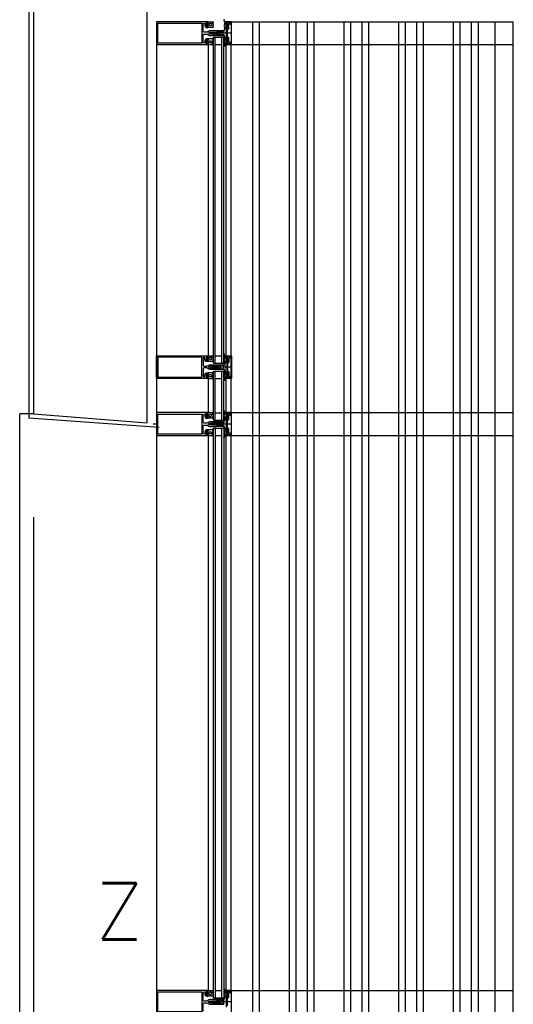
# Model space of a CAD drawing. Header units: millimetres. Extents: x -3528 to 120637, y -25886 to 25397.
# Tile 20 of 23: x 114095 to 115178, y -7161 to -5000. Entities that reach past the tile are written whole.
import ezdxf

# ---------------------------------------------------------------- set-up
doc = ezdxf.new("R2010")
doc.units = ezdxf.units.MM
doc.header["$LTSCALE"] = 100
doc.header["$MEASUREMENT"] = 0
doc.linetypes.add('AUSGEZOGEN', pattern=[0])
doc.linetypes.add('CENTER', pattern=[50.8, 31.75, -6.35, 6.35, -6.35])
doc.layers.get('0').update_dxf_attribs({"linetype": 'CONTINUOUS'})
for name, color, linetype in [('AL21----_BUITENWAND', 3, 'CONTINUOUS'), ('AL31----_BUITENKOZIJN', 1, 'CONTINUOUS'), ('AL42----_PLEISTERWERK', 8, 'CONTINUOUS'), ('AL67----_ZONWERING', 2, 'CONTINUOUS'), ('BL$7----_STRAMIEN', 8, 'CONTINUOUS')]:
    doc.layers.add(name, color=color, linetype=linetype)
doc.styles.add('ROMANS', font='ROMANS.shx', dxfattribs={"width": 0.8})
doc.styles.get("Standard").update_dxf_attribs({"font": 'arial.ttf'})

# ---------------------------------------------------------------- blocks, each defined once
blk = doc.blocks.new('A$C341C5819')
at = {"color": 0, "linetype": 'ByBlock', "lineweight": -2, "style": 'ROMANS'}
blk.add_text('Z', height=247.5, dxfattribs=at).set_placement((-35.4, 0))
blk = doc.blocks.new('204507')
at = {"color": 0, "linetype": 'ByBlock', "lineweight": -2}
blk.add_lwpolyline([(0, 0.15), (0, 9.6), (-0.2, 9.8), (-1.49, 9.8), (-1.96, 9.69), (-4.07, 8.75), (-4.5, 8.8), (-4.59, 8.96), (-3.96, 9.52), (-3.46, 9.68), (-2.7, 9.87), (-2.18, 9.97), (-1.17, 10.08), (-0.67, 10.09), (-0.07, 10.67), (-0.08, 10.81), (-0.63, 10.99), (-1.28, 10.98), (-1.8, 10.95), (-2.32, 10.89), (-4.11, 10.49), (-4.8, 10.24), (-6.58, 10.06), (-7.04, 10.85), (-7.35, 11), (-7.56, 10.85), (-8.04, 10.02), (-8.46, 9.81), (-8.75, 10.02), (-9.24, 10.85), (-9.56, 11), (-9.77, 10.83), (-10.24, 10.02), (-10.68, 9.81), (-10.97, 10.02), (-11.45, 10.85), (-11.76, 11), (-11.97, 10.85), (-12.4, 10.11), (-12.4, 0.15), (-10.4, 0.15), (-9.84, 0.3), (-9.58, 0.2), (-9.5, 0), (-9.5, -1.6), (-10.3, -1.6), (-10.3, -1.9), (-8.87, -3.33), (-8.27, -3.6), (-4.12, -3.6), (-3.51, -3.31), (-2.1, -1.9), (-2.1, -1.600001), (-2.9, -1.600001), (-2.9, 0), (-2.77, 0.25), (-2.56, 0.3), (-2, 0.15), (0, 0.15), (0, 9.6), (-0.2, 9.8), (-1.49, 9.8), (-1.96, 9.69), (-4.07, 8.75), (-4.5, 8.8), (-4.59, 8.96), (-3.96, 9.52), (-3.46, 9.68), (-2.7, 9.87), (-2.18, 9.97), (-1.17, 10.08), (-0.67, 10.09), (-0.07, 10.67), (-0.08, 10.81), (-0.63, 10.99), (-1.28, 10.98), (-1.8, 10.95), (-2.32, 10.89), (-4.11, 10.49), (-4.8, 10.24), (-6.58, 10.06), (-7.04, 10.85), (-7.35, 11), (-7.56, 10.85), (-8.04, 10.02), (-8.46, 9.81), (-8.75, 10.02), (-9.24, 10.85), (-9.56, 11), (-9.77, 10.83), (-10.24, 10.02), (-10.68, 9.81), (-10.97, 10.02), (-11.45, 10.85), (-11.76, 11), (-11.97, 10.85), (-12.4, 10.11), (-12.4, 0.15), (-10.4, 0.15), (-9.84, 0.3), (-9.58, 0.2), (-9.5, 0), (-9.5, -1.6), (-10.3, -1.6), (-10.3, -1.9), (-8.87, -3.33), (-8.27, -3.6), (-4.12, -3.6), (-3.51, -3.31), (-2.1, -1.9), (-2.1, -1.600001), (-2.9, -1.600001), (-2.9, 0), (-2.77, 0.25), (-2.56, 0.3), (-2, 0.15), (0, 0.15)], dxfattribs=at)
for points in [[(-8.45, 3.599999), (-8.45, 6.3), (-7.45, 7.3), (-4.95, 7.3), (-3.95, 6.3), (-3.95, 3.599999), (-4.54, 2.19), (-5.95, 1.6), (-6.45, 1.6), (-7.86, 2.19)], [(-4.2, -0.500001), (-4.2, -2.180001), (-4.67, -2.6), (-7.73, -2.6), (-4.67, -2.6), (-7.73, -2.6), (-8.2, -2.180001), (-8.2, -0.500001), (-8.2, -2.180001), (-8.2, -0.500001), (-7.73, 0), (-4.7, 0)]]:
    blk.add_lwpolyline(points, close=True, dxfattribs=at)
at = {"color": 0, "linetype": 'ByBlock', "lineweight": -2, "flags": 3}
blk.add_attdef('GRUPPE', (0, 0), '', height=1, dxfattribs=at)
blk = doc.blocks.new('204602')
at = {"color": 0, "linetype": 'ByBlock', "lineweight": -2}
for points in [[(3, 1.8), (3, 16.05), (2.69, 16.88), (1.67, 17.3), (0.87, 16.94), (0.5, 15.91), (0.91, 15.12), (1.36, 14.83), (1.5, 14.53), (1.5, 10.72), (1.21, 10.09), (-1.3, 7.59), (-2.7, 7.59), (-5.21, 10.09), (-5.5, 10.72), (-5.5, 14.53), (-5.36, 14.83), (-4.91, 15.12), (-4.5, 15.91), (-4.86, 16.94), (-5.68, 17.3), (-6.69, 16.88), (-7, 16.05), (-7, 1.8), (-5.06, 1.8), (-4.06, 1.3), (-3.71, 0.3), (-3.76, -0.83), (-3.83, -2.89), (-3.84, -4.46), (-4.02, -4.7), (-3.84, -4.94), (-3.82, -6.44), (-3.74, -8.19), (-3.68, -8.91), (-3.42, -9.54), (-2.63, -10.41), (-2, -10.7), (-1.37, -10.41), (-0.58, -9.54), (-0.32, -8.91), (-0.26, -8.19), (-0.18, -6.44), (-0.16, -4.94), (0.02, -4.7), (-0.16, -4.46), (-0.17, -2.89), (-0.24, -0.83), (-0.29, 0.3), (0.16, 1.41), (1.06, 1.8)], [(-5, 3.6), (-5.5, 4.1), (-5.5, 7.06), (-5.29, 7.47), (-4.96, 7.56), (-4.65, 7.42), (-3.72, 6.49), (-2, 5.79), (-0.28, 6.49), (0.65, 7.42), (1.08, 7.56), (1.5, 7.06), (1.5, 4.1), (1, 3.6), (-0.47, 3.6), (-1.85, 2.81), (-3.53, 3.6)]]:
    blk.add_lwpolyline(points, close=True, dxfattribs=at)
blk.add_lwpolyline([(-3.17, 0.5), (-2, 1.8), (-0.96, 1.09), (-0.76, -0.68), (-0.74, -1.28), (-0.69, -3.06), (-0.69, -4.54), (-0.72, -5.73), (-0.74, -6.33), (-0.75, -6.62), (-0.77, -7.22), (-1.17, -9.12), (-2, -9.5), (-2.83, -9.12), (-3.23, -7.22), (-3.25, -6.62), (-3.26, -6.33), (-3.28, -5.73), (-3.31, -4.54), (-3.31, -3.06), (-3.29, -2.17), (-3.27, -1.57), (-3.26, -1.28), (-3.24, -0.68), (-3.17, 0.5)], dxfattribs=at)
at = {"color": 0, "linetype": 'ByBlock', "lineweight": -2, "flags": 3}
blk.add_attdef('GRUPPE', (0, 0), '', height=1, dxfattribs=at)
blk = doc.blocks.new('204772')
at = {"color": 0, "linetype": 'ByBlock', "lineweight": -2}
for points in [[(0.3, 0.3), (0.29, -1.63), (-0.04, -1.87), (-0.6, -1.72), (-4.88, -1.72), (-5.34, -2.22), (-5.36, -3.57), (-6.35, -4.71), (-6.85, -4.87), (-8.62, -5.22), (-9.12, -5.26), (-9.52, -5.45), (-9.69, -5.87), (-9.61, -6.12), (-9.49, -6.17), (-9.1, -6.16), (-8.37, -6.16), (-7.64, -6.08), (-6.93, -5.94), (-6.23, -5.73), (-5.55, -5.45), (-4.9, -5.12), (-4.28, -4.72), (-3.7, -4.27), (-2.68, -3.63), (-1.5, -4.52), (-1.12, -5.92), (-1.01, -6.07), (-0.84, -6.12), (-0.62, -6.03), (-0.58, -5.98), (-0.03, -5.03), (0, -4.99), (0.16, -4.92), (0.32, -4.98), (0.36, -5.03), (0.93, -6), (0.97, -6.05), (1.15, -6.12), (1.38, -6.03), (1.42, -5.98), (1.97, -5.03), (2, -4.99), (2.16, -4.92), (2.32, -4.98), (2.36, -5.03), (2.93, -6), (2.97, -6.05), (3.15, -6.12), (3.38, -6.03), (3.42, -5.98), (3.97, -5.03), (4, -4.99), (4.16, -4.92), (4.32, -4.98), (4.36, -5.03), (4.93, -6), (4.97, -6.05), (5.16, -6.12), (5.34, -6.07), (5.45, -5.92), (5.83, -4.52), (7.01, -3.63), (8.03, -4.27), (8.61, -4.72), (9.22, -5.12), (9.75, -5.38), (10.73, -5.73), (11.75, -5.98), (12.27, -6.06), (12.79, -6.11), (13.43, -6.16), (13.82, -6.17), (13.94, -6.12), (14.02, -5.87), (13.85, -5.45), (12.14, -5.04), (10.33, -4.52), (10.19, -4.41), (10.15, -4.37), (10.1, -4.33), (9.67, -3.39), (9.66, -1.99), (9.36, -1.7), (7.2, -1.72), (6.64, -1.87), (6.4, -1.8), (6.3, -1.57), (6.3, 0.3), (7.1, 0.3), (7.1, 0.6), (5.69, 1.51), (5, 1.8), (1.53, 1.8), (0.93, 1.53), (-0.5, 0.6), (-0.5, 0.3)], [(2.07, -1.8), (4.5, -1.8), (5, -1.3), (4.99, 0.38), (4.53, 0.8), (2.07, 0.8), (1.61, 0.38), (1.6, -1.3)]]:
    blk.add_lwpolyline(points, close=True, dxfattribs=at)
at = {"color": 0, "linetype": 'ByBlock', "lineweight": -2, "flags": 3}
blk.add_attdef('GRUPPE', (0, 0), '', height=1, dxfattribs=at)

msp = doc.modelspace()

# ---------------------------------------------------------------- linework, layer by layer
at = {"layer": 'AL21----_BUITENWAND'}
msp.add_lwpolyline([(114125, -4830.1), (114125, -5865.2), (114375, -5885.2), (114375, -4830.1)], close=True, dxfattribs=at)
at = {"layer": 'AL31----_BUITENKOZIJN', "linetype": 'AUSGEZOGEN'}
for p, q in [((114548, -5004.9), (114548, -5006)), ((114559, -5004.9), (114548, -5004.9)), ((114548, -5004.9), (114548, -5006)), ((114559, -5004.9), (114548, -5004.9)), ((114548, -5006), (114551.6, -5007.2)), ((114548, -5006), (114551.6, -5007.2)), ((114551.6, -5007.2), (114553, -5006.4)), ((114551.6, -5007.2), (114553, -5006.4)), ((114553, -5006.4), (114554.5, -5006.4)), ((114553, -5006.4), (114554.5, -5006.4)), ((114554.5, -5006.4), (114554.5, -5006.2)), ((114554.5, -5006.2), (114556, -5006.2)), ((114554.5, -5006.4), (114554.5, -5006.2)), ((114554.5, -5006.2), (114556, -5006.2)), ((114556, -5006.2), (114556.5, -5006.7)), ((114556, -5006.2), (114556.5, -5006.7)), ((114556.5, -5006.7), (114556.5, -5010.2)), ((114556.5, -5006.7), (114556.5, -5010.2)), ((114556.5, -5010.2), (114557.3, -5010.2)), ((114556.5, -5010.2), (114557.3, -5010.2)), ((114557.3, -5010.2), (114557.8, -5009.7)), ((114557.3, -5010.2), (114557.8, -5009.7)), ((114557.8, -5006.7), (114558.3, -5006.2)), ((114557.8, -5006.7), (114558.3, -5006.2)), ((114557.8, -5009.7), (114557.8, -5006.7)), ((114557.8, -5009.7), (114557.8, -5006.7)), ((114558.2, -5006.2), (114558.7, -5006.7)), ((114558.3, -5006.2), (114558.2, -5006.2)), ((114558.2, -5006.2), (114558.7, -5006.7)), ((114558.3, -5006.2), (114558.2, -5006.2)), ((114558.7, -5006.7), (114558.7, -5053.1)), ((114558.7, -5006.7), (114558.7, -5053.1)), ((114560, -5005.9), (114559, -5004.9)), ((114560, -5005.9), (114559, -5004.9)), ((114560, -5053.9), (114560, -5005.9)), ((114560, -5053.9), (114560, -5005.9)), ((114551.6, -5052.7), (114548, -5053.9)), ((114551.6, -5052.7), (114548, -5053.9)), ((114548, -5053.9), (114548, -5054.9)), ((114548, -5053.9), (114548, -5054.9)), ((114548, -5054.9), (114559, -5054.9)), ((114548, -5054.9), (114559, -5054.9)), ((114553, -5053.4), (114551.6, -5052.7)), ((114553, -5053.4), (114551.6, -5052.7)), ((114554.5, -5053.4), (114553, -5053.4)), ((114554.5, -5053.4), (114553, -5053.4)), ((114554.5, -5053.6), (114554.5, -5053.4)), ((114554.5, -5053.6), (114554.5, -5053.4)), ((114556, -5053.6), (114554.5, -5053.6)), ((114556, -5053.6), (114554.5, -5053.6)), ((114556.5, -5053.1), (114556, -5053.6)), ((114556.5, -5053.1), (114556, -5053.6)), ((114557.3, -5049.6), (114556.5, -5049.6)), ((114556.5, -5049.6), (114556.5, -5053.1)), ((114557.3, -5049.6), (114556.5, -5049.6)), ((114556.5, -5049.6), (114556.5, -5053.1)), ((114557.8, -5050.1), (114557.3, -5049.6)), ((114557.8, -5050.1), (114557.3, -5049.6)), ((114557.8, -5053.1), (114557.8, -5050.1)), ((114557.8, -5053.1), (114557.8, -5050.1)), ((114558.3, -5053.6), (114557.8, -5053.1)), ((114558.3, -5053.6), (114557.8, -5053.1)), ((114558.7, -5053.1), (114558.2, -5053.6)), ((114558.7, -5053.1), (114558.2, -5053.6)), ((114558.2, -5053.6), (114558.3, -5053.6)), ((114558.2, -5053.6), (114558.3, -5053.6)), ((114559, -5054.9), (114560, -5053.9)), ((114559, -5054.9), (114560, -5053.9)), ((114548, -5738.9), (114548, -5737.9)), ((114548, -5737.9), (114559, -5737.9)), ((114548, -5738.9), (114548, -5737.9)), ((114548, -5737.9), (114559, -5737.9)), ((114551.6, -5740.1), (114548, -5738.9)), ((114551.6, -5740.1), (114548, -5738.9)), ((114553, -5739.4), (114551.6, -5740.1)), ((114553, -5739.4), (114551.6, -5740.1)), ((114554.5, -5739.4), (114553, -5739.4)), ((114554.5, -5739.4), (114553, -5739.4)), ((114554.5, -5739.2), (114554.5, -5739.4)), ((114556, -5739.2), (114554.5, -5739.2)), ((114554.5, -5739.2), (114554.5, -5739.4)), ((114556, -5739.2), (114554.5, -5739.2)), ((114556.5, -5739.7), (114556, -5739.2)), ((114556.5, -5739.7), (114556, -5739.2)), ((114556.5, -5743.2), (114556.5, -5739.7)), ((114556.5, -5743.2), (114556.5, -5739.7)), ((114557.3, -5743.2), (114556.5, -5743.2)), ((114557.3, -5743.2), (114556.5, -5743.2)), ((114557.8, -5742.7), (114557.3, -5743.2)), ((114557.8, -5742.7), (114557.3, -5743.2)), ((114558.3, -5739.2), (114557.8, -5739.7)), ((114558.3, -5739.2), (114557.8, -5739.7)), ((114557.8, -5739.7), (114557.8, -5742.7)), ((114557.8, -5739.7), (114557.8, -5742.7)), ((114558.2, -5739.2), (114558.3, -5739.2)), ((114558.7, -5739.7), (114558.2, -5739.2)), ((114558.2, -5739.2), (114558.3, -5739.2)), ((114558.7, -5739.7), (114558.2, -5739.2)), ((114558.7, -5786.1), (114558.7, -5739.7)), ((114558.7, -5786.1), (114558.7, -5739.7)), ((114559, -5737.9), (114560, -5738.9)), ((114559, -5737.9), (114560, -5738.9)), ((114560, -5738.9), (114560, -5786.9)), ((114560, -5738.9), (114560, -5786.9)), ((114548, -5786.8), (114551.6, -5785.6)), ((114548, -5786.8), (114551.6, -5785.6)), ((114548, -5787.9), (114548, -5786.8)), ((114548, -5787.9), (114548, -5786.8)), ((114559, -5787.9), (114548, -5787.9)), ((114559, -5787.9), (114548, -5787.9)), ((114551.6, -5785.6), (114553, -5786.4)), ((114551.6, -5785.6), (114553, -5786.4)), ((114553, -5786.4), (114554.5, -5786.4)), ((114553, -5786.4), (114554.5, -5786.4)), ((114554.5, -5786.4), (114554.5, -5786.6)), ((114554.5, -5786.4), (114554.5, -5786.6)), ((114554.5, -5786.6), (114556, -5786.6)), ((114554.5, -5786.6), (114556, -5786.6)), ((114556, -5786.6), (114556.5, -5786.1)), ((114556, -5786.6), (114556.5, -5786.1)), ((114556.5, -5786.1), (114556.5, -5782.6)), ((114556.5, -5782.6), (114557.3, -5782.6)), ((114556.5, -5786.1), (114556.5, -5782.6)), ((114556.5, -5782.6), (114557.3, -5782.6)), ((114557.3, -5782.6), (114557.8, -5783.1)), ((114557.3, -5782.6), (114557.8, -5783.1)), ((114557.8, -5783.1), (114557.8, -5786.1)), ((114557.8, -5783.1), (114557.8, -5786.1)), ((114557.8, -5786.1), (114558.3, -5786.6)), ((114557.8, -5786.1), (114558.3, -5786.6)), ((114558.2, -5786.6), (114558.7, -5786.1)), ((114558.2, -5786.6), (114558.7, -5786.1)), ((114558.3, -5786.6), (114558.2, -5786.6)), ((114558.3, -5786.6), (114558.2, -5786.6)), ((114560, -5786.9), (114559, -5787.9)), ((114560, -5786.9), (114559, -5787.9)), ((114395, -5864.4), (114395, -5911.6)), ((114398, -5866.2), (114494.4, -5866.2)), ((114398, -5910), (114398, -5866.2)), ((114494.4, -5866.2), (114494.4, -5910)), ((114548, -5862.8), (114548, -5863.8)), ((114559, -5862.8), (114548, -5862.8)), ((114548, -5863), (114548, -5864.1)), ((114559, -5863), (114548, -5863)), ((114548, -5863.8), (114551.6, -5865)), ((114548, -5864.1), (114551.6, -5865.3)), ((114551.6, -5865), (114553, -5864.3)), ((114551.6, -5865.3), (114553, -5864.5)), ((114553, -5864.3), (114554.5, -5864.3)), ((114553, -5864.5), (114554.5, -5864.5)), ((114554.5, -5864.3), (114554.5, -5864.1)), ((114554.5, -5864.1), (114556, -5864.1)), ((114554.5, -5864.5), (114554.5, -5864.3)), ((114554.5, -5864.3), (114556, -5864.3)), ((114556, -5864.1), (114556.5, -5864.6)), ((114556, -5864.3), (114556.5, -5864.8)), ((114556.5, -5864.6), (114556.5, -5868.1)), ((114556.5, -5864.8), (114556.5, -5868.3)), ((114556.5, -5868.1), (114557.3, -5868.1)), ((114556.5, -5868.3), (114557.3, -5868.3)), ((114557.3, -5868.1), (114557.8, -5867.6)), ((114557.3, -5868.3), (114557.8, -5867.8)), ((114557.8, -5864.6), (114558.3, -5864.1)), ((114557.8, -5864.8), (114558.3, -5864.3)), ((114557.8, -5867.6), (114557.8, -5864.6)), ((114557.8, -5867.8), (114557.8, -5864.8)), ((114558.2, -5864.1), (114558.7, -5864.6)), ((114558.3, -5864.1), (114558.2, -5864.1)), ((114558.2, -5864.3), (114558.7, -5864.8)), ((114558.3, -5864.3), (114558.2, -5864.3)), ((114558.7, -5864.8), (114558.7, -5911.2)), ((114560, -5863.8), (114559, -5862.8)), ((114560, -5864), (114559, -5863)), ((114560, -5912), (114560, -5864)), ((114497.5, -5892.1), (114498.2, -5890.6)), ((114497.5, -5908.1), (114497.5, -5892.1)), ((114498.2, -5890.6), (114499.5, -5890.1)), ((114499.5, -5890.1), (114505.3, -5890.1)), ((114505.3, -5890.1), (114506.8, -5890.5)), ((114506.8, -5890.5), (114510.1, -5892.4)), ((114510.1, -5892.4), (114511.3, -5892.9)), ((114511.3, -5892.9), (114512.6, -5893.1)), ((114512.6, -5893.1), (114526.6, -5893.1)), ((114516.4, -5890.1), (114516.1, -5890.6)), ((114517.6, -5890.1), (114516.4, -5890.1)), ((114517.9, -5890.6), (114517.6, -5890.1)), ((114518.2, -5890.1), (114517.9, -5890.6)), ((114519.4, -5890.1), (114518.2, -5890.1)), ((114519.7, -5890.6), (114519.4, -5890.1)), ((114520, -5890.1), (114519.7, -5890.6)), ((114521.2, -5890.1), (114520, -5890.1)), ((114521.5, -5890.6), (114521.2, -5890.1)), ((114521.8, -5890.1), (114521.5, -5890.6)), ((114521.5, -5890.6), (114521.5, -5890.6)), ((114523, -5890.1), (114521.8, -5890.1)), ((114523.3, -5890.6), (114523, -5890.1)), ((114523.6, -5890.1), (114523.3, -5890.6)), ((114524.8, -5890.1), (114523.6, -5890.1)), ((114525.1, -5890.6), (114524.8, -5890.1)), ((114525.4, -5890.1), (114525.1, -5890.6)), ((114526.6, -5890.1), (114525.4, -5890.1)), ((114526.9, -5890.6), (114526.6, -5890.1)), ((114526.6, -5893.1), (114527.9, -5892)), ((114527.9, -5892), (114526.9, -5890.6)), ((114395, -5911.6), (114395.4, -5912.6)), ((114395.4, -5912.6), (114396.5, -5913.1)), ((114396.5, -5913.1), (114508.4, -5913.1)), ((114494.4, -5910), (114398, -5910)), ((114498.1, -5909.4), (114497.5, -5908.1)), ((114499.5, -5910), (114498.1, -5909.4)), ((114500.8, -5909.4), (114499.5, -5910)), ((114499.5, -5910), (114499.5, -5910)), ((114501.4, -5908), (114500.8, -5909.4)), ((114501.5, -5903.9), (114501.4, -5904.3)), ((114501.4, -5904.3), (114501.4, -5908)), ((114503.1, -5901.1), (114501.5, -5903.9)), ((114504, -5900.7), (114503.1, -5901.1)), ((114507.9, -5900.7), (114504, -5900.7)), ((114504.2, -5906.9), (114504.4, -5906.6)), ((114504.4, -5907.1), (114504.2, -5906.9)), ((114504.4, -5906.6), (114504.4, -5902.2)), ((114504.4, -5902.2), (114507.1, -5902.2)), ((114504.4, -5911.6), (114504.4, -5907.1)), ((114507.1, -5911.6), (114504.4, -5911.6)), ((114507.1, -5902.2), (114507.1, -5903.4)), ((114507.1, -5903.4), (114507.6, -5903.4)), ((114507.6, -5910.4), (114507.1, -5910.4)), ((114507.1, -5910.4), (114507.1, -5911.6)), ((114507.6, -5903.4), (114508.4, -5902.6)), ((114508.4, -5911.2), (114507.6, -5910.4)), ((114508.4, -5901.2), (114507.9, -5900.7)), ((114508.4, -5902.6), (114508.4, -5901.2)), ((114508.4, -5913.1), (114508.4, -5911.2)), ((114551.6, -5910.8), (114548, -5912)), ((114548, -5912), (114548, -5913)), ((114548, -5913), (114559, -5913)), ((114553, -5911.5), (114551.6, -5910.8)), ((114554.5, -5911.5), (114553, -5911.5)), ((114554.5, -5911.7), (114554.5, -5911.5)), ((114556, -5911.7), (114554.5, -5911.7)), ((114556.5, -5911.2), (114556, -5911.7)), ((114557.3, -5907.7), (114556.5, -5907.7)), ((114556.5, -5907.7), (114556.5, -5911.2)), ((114557.8, -5908.2), (114557.3, -5907.7)), ((114557.8, -5911.2), (114557.8, -5908.2)), ((114558.3, -5911.7), (114557.8, -5911.2)), ((114558.7, -5911.2), (114558.2, -5911.7)), ((114558.2, -5911.7), (114558.3, -5911.7)), ((114559, -5913), (114560, -5912)), ((114548, -7131), (114548, -7132.1)), ((114559, -7131), (114548, -7131)), ((114548, -7132.1), (114551.6, -7133.3)), ((114551.6, -7133.3), (114553, -7132.5)), ((114553, -7132.5), (114554.5, -7132.5)), ((114554.5, -7132.5), (114554.5, -7132.3)), ((114554.5, -7132.3), (114556, -7132.3)), ((114556, -7132.3), (114556.5, -7132.8)), ((114556.5, -7132.8), (114556.5, -7136.3)), ((114556.5, -7136.3), (114557.3, -7136.3)), ((114557.3, -7136.3), (114557.8, -7135.8)), ((114557.8, -7132.8), (114558.3, -7132.3)), ((114557.8, -7135.8), (114557.8, -7132.8)), ((114558.2, -7132.3), (114558.7, -7132.8)), ((114558.3, -7132.3), (114558.2, -7132.3)), ((114558.7, -7132.8), (114558.7, -7179.2)), ((114560, -7132), (114559, -7131)), ((114560, -7180), (114560, -7132))]:
    msp.add_line(p, q, dxfattribs=at)
at = {"layer": 'AL31----_BUITENKOZIJN', "linetype": 'Continuous'}
for p, q in [((114560.6, -5029.9), (114513.8, -5029.9)), ((114560.6, -5029.9), (114513.8, -5029.9)), ((114395, -5050.1), (114395, -19945.5)), ((114548, -5710.2), (114548, -5050.1)), ((114548, -5737.9), (114548, -5055)), ((114560.6, -5762.9), (114513.8, -5762.9)), ((114560.6, -5762.9), (114513.8, -5762.9)), ((114508.5, -5787.8), (114508.5, -5862.8)), ((114548, -5862.8), (114548, -5787.8)), ((114560.6, -5888), (114513.8, -5888)), ((114508.5, -5913.9), (114508.5, -7131.1)), ((114548, -7131.1), (114548, -5913)), ((114560.6, -7156), (114513.8, -7156))]:
    msp.add_line(p, q, dxfattribs=at)
at = {"layer": 'AL31----_BUITENKOZIJN'}
for p, q in [((114520.3, -5753.9), (114520.2, -5038.9)), ((114520.3, -5038.9), (114543.3, -5038.9)), ((114520.3, -5038.9), (114543.3, -5038.9)), ((114524.2, -5753.9), (114524.2, -5038.9)), ((114524.3, -5054.9), (114538.3, -5054.9)), ((114524.3, -5054.9), (114538.3, -5054.9)), ((114538.2, -5753.9), (114538.2, -5038.9)), ((114543.2, -5753.9), (114543.2, -5038.9)), ((114559, -5737.9), (114559, -5055)), ((114524.3, -5737.9), (114538.3, -5737.9)), ((114524.3, -5737.9), (114538.3, -5737.9)), ((114520.3, -5753.9), (114543.3, -5753.9)), ((114520.3, -5753.9), (114543.3, -5753.9)), ((114520.3, -5771.7), (114543.3, -5771.7)), ((114520.3, -5879.2), (114520.3, -5771.7)), ((114520.3, -5771.7), (114543.3, -5771.7)), ((114524.2, -5879.2), (114524.2, -5771.7)), ((114524.3, -5787.7), (114538.3, -5787.7)), ((114524.3, -5787.7), (114538.3, -5787.7)), ((114538.2, -5879.2), (114538.2, -5771.7)), ((114543.2, -5879.2), (114543.2, -5771.7)), ((114125, -5865.2), (114095, -5865.2)), ((114524.3, -5863.2), (114538.3, -5863.2)), ((114395, -5888), (114387.5, -5888)), ((114520.3, -5879.2), (114543.3, -5879.2)), ((114520.3, -7147.2), (114520.3, -5897)), ((114520.3, -5897), (114543.3, -5897)), ((114524.3, -7147.2), (114524.3, -5897)), ((114538.3, -7147.2), (114538.3, -5897)), ((114543.3, -7147.2), (114543.3, -5897)), ((114524.3, -5913), (114538.3, -5913)), ((114520.3, -7147.2), (114543.3, -7147.2)), ((114524.3, -7131.2), (114538.3, -7131.2))]:
    msp.add_line(p, q, dxfattribs=at)
at = {"layer": 'AL31----_BUITENKOZIJN', "linetype": 'AUSGEZOGEN'}
for points in [[(114516.1, -5032.5), (114515.8, -5032), (114514.6, -5032), (114514.3, -5032.5), (114514, -5032), (114512.8, -5032), (114512.5, -5032.5), (114512.2, -5032), (114512, -5032), (114510.1, -5030.9), (114509.6, -5030), (114510.1, -5029.1), (114512, -5028), (114513.1, -5028), (114513.4, -5027.5), (114513.7, -5028), (114514.9, -5028), (114515.2, -5027.5), (114515.5, -5028), (114516.7, -5028), (114517, -5027.5), (114517.3, -5028), (114518.5, -5028), (114518.8, -5027.5), (114519.1, -5028), (114520.3, -5028), (114520.6, -5027.5), (114520.9, -5028), (114522.1, -5028), (114522.4, -5027.5), (114522.7, -5028), (114523.9, -5028), (114524.2, -5027.5), (114524.5, -5028), (114525.7, -5028), (114526, -5027.5), (114526.6, -5027.5), (114527.9, -5026.2), (114526.6, -5025), (114512.6, -5025), (114511.3, -5025.1), (114510.1, -5025.6), (114506.8, -5027.6), (114505.3, -5028), (114499.5, -5028), (114498, -5027.3), (114497.5, -5026), (114497.5, -5010.1), (114498.1, -5008.7), (114499.5, -5008.1), (114499.4, -5008.1), (114500.7, -5008.6), (114501.4, -5009.9), (114501.4, -5013.7), (114501.5, -5014.1), (114503.1, -5016.9), (114504, -5017.4), (114507.9, -5017.4), (114508.4, -5016.9), (114508.4, -5015.5), (114507.6, -5014.7), (114507.1, -5014.7), (114507.1, -5015.9), (114504.4, -5015.9), (114504.4, -5011.4), (114504.2, -5011.2), (114504.4, -5010.9), (114504.4, -5006.5), (114507.1, -5006.5), (114507.1, -5007.7), (114507.6, -5007.7), (114508.4, -5006.9), (114508.4, -5005), (114396.5, -5005), (114395.5, -5005.4), (114395, -5006.3)], [(114516.1, -5032.5), (114515.8, -5032), (114514.6, -5032), (114514.3, -5032.5), (114514, -5032), (114512.8, -5032), (114512.5, -5032.5), (114512.2, -5032), (114512, -5032), (114510.1, -5030.9), (114509.6, -5030), (114510.1, -5029.1), (114512, -5028), (114513.1, -5028), (114513.4, -5027.5), (114513.7, -5028), (114514.9, -5028), (114515.2, -5027.5), (114515.5, -5028), (114516.7, -5028), (114517, -5027.5), (114517.3, -5028), (114518.5, -5028), (114518.8, -5027.5), (114519.1, -5028), (114520.3, -5028), (114520.6, -5027.5), (114520.9, -5028), (114522.1, -5028), (114522.4, -5027.5), (114522.7, -5028), (114523.9, -5028), (114524.2, -5027.5), (114524.5, -5028), (114525.7, -5028), (114526, -5027.5), (114526.6, -5027.5), (114527.9, -5026.2), (114526.6, -5025), (114512.6, -5025), (114511.3, -5025.1), (114510.1, -5025.6), (114506.8, -5027.6), (114505.3, -5028), (114499.5, -5028), (114498, -5027.3), (114497.5, -5026), (114497.5, -5010.1), (114498.1, -5008.7), (114499.5, -5008.1), (114499.4, -5008.1), (114500.7, -5008.6), (114501.4, -5009.9), (114501.4, -5013.7), (114501.5, -5014.1), (114503.1, -5016.9), (114504, -5017.4), (114507.9, -5017.4), (114508.4, -5016.9), (114508.4, -5015.5), (114507.6, -5014.7), (114507.1, -5014.7), (114507.1, -5015.9), (114504.4, -5015.9), (114504.4, -5011.4), (114504.2, -5011.2), (114504.4, -5010.9), (114504.4, -5006.5), (114507.1, -5006.5), (114507.1, -5007.7), (114507.6, -5007.7), (114508.4, -5006.9), (114508.4, -5005), (114396.5, -5005), (114395.5, -5005.4), (114395, -5006.3)], [(114395, -5006.3), (114395, -5053.5), (114395.4, -5054.5), (114396.5, -5055), (114508.4, -5055), (114508.4, -5053.1), (114507.6, -5052.3), (114507.1, -5052.3), (114507.1, -5053.5), (114504.4, -5053.5), (114504.4, -5049), (114504.2, -5048.8), (114504.4, -5048.5), (114504.4, -5044.1), (114507.1, -5044.1), (114507.1, -5045.3), (114507.6, -5045.3), (114508.4, -5044.5), (114508.4, -5043.1), (114507.9, -5042.6), (114504, -5042.6), (114503.1, -5043), (114501.5, -5045.8), (114501.4, -5046.2), (114501.4, -5049.9), (114500.8, -5051.3), (114499.5, -5051.9), (114499.5, -5051.9), (114498.1, -5051.3), (114497.5, -5050), (114497.5, -5034), (114498.2, -5032.5), (114499.5, -5032), (114505.3, -5032), (114506.8, -5032.4), (114510.1, -5034.3), (114511.3, -5034.8), (114512.6, -5035), (114526.6, -5035), (114527.9, -5033.9), (114526.9, -5032.5), (114526.6, -5032), (114525.4, -5032), (114525.1, -5032.5), (114524.8, -5032), (114523.6, -5032), (114523.3, -5032.5), (114523, -5032), (114521.8, -5032), (114521.5, -5032.5), (114521.5, -5032.5), (114521.2, -5032), (114520, -5032), (114519.7, -5032.5), (114519.4, -5032), (114518.2, -5032), (114517.9, -5032.5), (114517.6, -5032), (114516.4, -5032), (114516.1, -5032.5)], [(114395, -5006.3), (114395, -5053.5), (114395.4, -5054.5), (114396.5, -5055), (114508.4, -5055), (114508.4, -5053.1), (114507.6, -5052.3), (114507.1, -5052.3), (114507.1, -5053.5), (114504.4, -5053.5), (114504.4, -5049), (114504.2, -5048.8), (114504.4, -5048.5), (114504.4, -5044.1), (114507.1, -5044.1), (114507.1, -5045.3), (114507.6, -5045.3), (114508.4, -5044.5), (114508.4, -5043.1), (114507.9, -5042.6), (114504, -5042.6), (114503.1, -5043), (114501.5, -5045.8), (114501.4, -5046.2), (114501.4, -5049.9), (114500.8, -5051.3), (114499.5, -5051.9), (114499.5, -5051.9), (114498.1, -5051.3), (114497.5, -5050), (114497.5, -5034), (114498.2, -5032.5), (114499.5, -5032), (114505.3, -5032), (114506.8, -5032.4), (114510.1, -5034.3), (114511.3, -5034.8), (114512.6, -5035), (114526.6, -5035), (114527.9, -5033.9), (114526.9, -5032.5), (114526.6, -5032), (114525.4, -5032), (114525.1, -5032.5), (114524.8, -5032), (114523.6, -5032), (114523.3, -5032.5), (114523, -5032), (114521.8, -5032), (114521.5, -5032.5), (114521.5, -5032.5), (114521.2, -5032), (114520, -5032), (114519.7, -5032.5), (114519.4, -5032), (114518.2, -5032), (114517.9, -5032.5), (114517.6, -5032), (114516.4, -5032), (114516.1, -5032.5)], [(114398, -5008.1), (114494.4, -5008.1), (114494.4, -5051.9), (114398, -5051.9), (114398, -5008.1)], [(114398, -5008.1), (114494.4, -5008.1), (114494.4, -5051.9), (114398, -5051.9), (114398, -5008.1)], [(114395, -5786.5), (114395, -5739.3), (114395.4, -5738.3), (114396.5, -5737.8), (114508.4, -5737.8), (114508.4, -5739.7), (114507.6, -5740.5), (114507.1, -5740.5), (114507.1, -5739.3), (114504.4, -5739.3), (114504.4, -5743.8), (114504.2, -5744), (114504.4, -5744.3), (114504.4, -5748.7), (114507.1, -5748.7), (114507.1, -5747.5), (114507.6, -5747.5), (114508.4, -5748.3), (114508.4, -5749.7), (114507.9, -5750.2), (114504, -5750.2), (114503.1, -5749.8), (114501.5, -5747), (114501.4, -5746.5), (114501.4, -5742.9), (114500.8, -5741.5), (114499.5, -5740.9), (114499.5, -5740.9), (114498.1, -5741.5), (114497.5, -5742.8), (114497.5, -5758.8), (114498.2, -5760.3), (114499.5, -5760.8), (114505.3, -5760.8), (114506.8, -5760.4), (114510.1, -5758.5), (114511.3, -5758), (114512.6, -5757.8), (114526.6, -5757.8), (114527.9, -5758.9), (114526.9, -5760.3), (114526.6, -5760.8), (114525.4, -5760.8), (114525.1, -5760.3), (114524.8, -5760.8), (114523.6, -5760.8), (114523.3, -5760.3), (114523, -5760.8), (114521.8, -5760.8), (114521.5, -5760.3), (114521.5, -5760.3), (114521.2, -5760.8), (114520, -5760.8), (114519.7, -5760.3), (114519.4, -5760.8), (114518.2, -5760.8), (114517.9, -5760.3), (114517.6, -5760.8), (114516.4, -5760.8), (114516.1, -5760.3)], [(114395, -5786.5), (114395, -5739.3), (114395.4, -5738.3), (114396.5, -5737.8), (114508.4, -5737.8), (114508.4, -5739.7), (114507.6, -5740.5), (114507.1, -5740.5), (114507.1, -5739.3), (114504.4, -5739.3), (114504.4, -5743.8), (114504.2, -5744), (114504.4, -5744.3), (114504.4, -5748.7), (114507.1, -5748.7), (114507.1, -5747.5), (114507.6, -5747.5), (114508.4, -5748.3), (114508.4, -5749.7), (114507.9, -5750.2), (114504, -5750.2), (114503.1, -5749.8), (114501.5, -5747), (114501.4, -5746.5), (114501.4, -5742.9), (114500.8, -5741.5), (114499.5, -5740.9), (114499.5, -5740.9), (114498.1, -5741.5), (114497.5, -5742.8), (114497.5, -5758.8), (114498.2, -5760.3), (114499.5, -5760.8), (114505.3, -5760.8), (114506.8, -5760.4), (114510.1, -5758.5), (114511.3, -5758), (114512.6, -5757.8), (114526.6, -5757.8), (114527.9, -5758.9), (114526.9, -5760.3), (114526.6, -5760.8), (114525.4, -5760.8), (114525.1, -5760.3), (114524.8, -5760.8), (114523.6, -5760.8), (114523.3, -5760.3), (114523, -5760.8), (114521.8, -5760.8), (114521.5, -5760.3), (114521.5, -5760.3), (114521.2, -5760.8), (114520, -5760.8), (114519.7, -5760.3), (114519.4, -5760.8), (114518.2, -5760.8), (114517.9, -5760.3), (114517.6, -5760.8), (114516.4, -5760.8), (114516.1, -5760.3)], [(114398, -5784.7), (114494.4, -5784.7), (114494.4, -5740.9), (114398, -5740.9), (114398, -5784.7)], [(114398, -5784.7), (114494.4, -5784.7), (114494.4, -5740.9), (114398, -5740.9), (114398, -5784.7)], [(114516.1, -5760.3), (114515.8, -5760.8), (114514.6, -5760.8), (114514.3, -5760.3), (114514, -5760.8), (114512.8, -5760.8), (114512.5, -5760.3), (114512.2, -5760.8), (114512, -5760.8), (114510.1, -5761.9), (114509.6, -5762.8), (114510.1, -5763.7), (114512, -5764.8), (114513.1, -5764.8), (114513.4, -5765.3), (114513.7, -5764.8), (114514.9, -5764.8), (114515.2, -5765.3), (114515.5, -5764.8), (114516.7, -5764.8), (114517, -5765.3), (114517.3, -5764.8), (114518.5, -5764.8), (114518.8, -5765.3), (114519.1, -5764.8), (114520.3, -5764.8), (114520.6, -5765.3), (114520.9, -5764.8), (114522.1, -5764.8), (114522.4, -5765.3), (114522.7, -5764.8), (114523.9, -5764.8), (114524.2, -5765.3), (114524.5, -5764.8), (114525.7, -5764.8), (114526, -5765.3), (114526.6, -5765.3), (114527.9, -5766.6), (114526.6, -5767.8), (114512.6, -5767.8), (114511.3, -5767.6), (114510.1, -5767.1), (114506.8, -5765.2), (114505.3, -5764.8), (114499.5, -5764.8), (114498, -5765.5), (114497.5, -5766.8), (114497.5, -5782.7), (114498.1, -5784.1), (114499.5, -5784.7), (114499.4, -5784.7), (114500.7, -5784.2), (114501.4, -5782.9), (114501.4, -5779.1), (114501.5, -5778.6), (114503.1, -5775.9), (114504, -5775.4), (114507.9, -5775.4), (114508.4, -5775.9), (114508.4, -5777.3), (114507.6, -5778.1), (114507.1, -5778.1), (114507.1, -5776.9), (114504.4, -5776.9), (114504.4, -5781.4), (114504.2, -5781.6), (114504.4, -5781.9), (114504.4, -5786.3), (114507.1, -5786.3), (114507.1, -5785.1), (114507.6, -5785.1), (114508.4, -5785.9), (114508.4, -5787.8), (114396.5, -5787.8), (114395.5, -5787.4), (114395, -5786.5)], [(114516.1, -5760.3), (114515.8, -5760.8), (114514.6, -5760.8), (114514.3, -5760.3), (114514, -5760.8), (114512.8, -5760.8), (114512.5, -5760.3), (114512.2, -5760.8), (114512, -5760.8), (114510.1, -5761.9), (114509.6, -5762.8), (114510.1, -5763.7), (114512, -5764.8), (114513.1, -5764.8), (114513.4, -5765.3), (114513.7, -5764.8), (114514.9, -5764.8), (114515.2, -5765.3), (114515.5, -5764.8), (114516.7, -5764.8), (114517, -5765.3), (114517.3, -5764.8), (114518.5, -5764.8), (114518.8, -5765.3), (114519.1, -5764.8), (114520.3, -5764.8), (114520.6, -5765.3), (114520.9, -5764.8), (114522.1, -5764.8), (114522.4, -5765.3), (114522.7, -5764.8), (114523.9, -5764.8), (114524.2, -5765.3), (114524.5, -5764.8), (114525.7, -5764.8), (114526, -5765.3), (114526.6, -5765.3), (114527.9, -5766.6), (114526.6, -5767.8), (114512.6, -5767.8), (114511.3, -5767.6), (114510.1, -5767.1), (114506.8, -5765.2), (114505.3, -5764.8), (114499.5, -5764.8), (114498, -5765.5), (114497.5, -5766.8), (114497.5, -5782.7), (114498.1, -5784.1), (114499.5, -5784.7), (114499.4, -5784.7), (114500.7, -5784.2), (114501.4, -5782.9), (114501.4, -5779.1), (114501.5, -5778.6), (114503.1, -5775.9), (114504, -5775.4), (114507.9, -5775.4), (114508.4, -5775.9), (114508.4, -5777.3), (114507.6, -5778.1), (114507.1, -5778.1), (114507.1, -5776.9), (114504.4, -5776.9), (114504.4, -5781.4), (114504.2, -5781.6), (114504.4, -5781.9), (114504.4, -5786.3), (114507.1, -5786.3), (114507.1, -5785.1), (114507.6, -5785.1), (114508.4, -5785.9), (114508.4, -5787.8), (114396.5, -5787.8), (114395.5, -5787.4), (114395, -5786.5)], [(114516.1, -5890.3), (114515.8, -5889.8), (114514.6, -5889.8), (114514.3, -5890.3), (114514, -5889.8), (114512.8, -5889.8), (114512.5, -5890.3), (114512.2, -5889.8), (114512, -5889.8), (114510.1, -5888.7), (114509.6, -5887.8), (114510.1, -5886.9), (114512, -5885.8), (114513.1, -5885.8), (114513.4, -5885.3), (114513.7, -5885.8), (114514.9, -5885.8), (114515.2, -5885.3), (114515.5, -5885.8), (114516.7, -5885.8), (114517, -5885.3), (114517.3, -5885.8), (114518.5, -5885.8), (114518.8, -5885.3), (114519.1, -5885.8), (114520.3, -5885.8), (114520.6, -5885.3), (114520.9, -5885.8), (114522.1, -5885.8), (114522.4, -5885.3), (114522.7, -5885.8), (114523.9, -5885.8), (114524.2, -5885.3), (114524.5, -5885.8), (114525.7, -5885.8), (114526, -5885.3), (114526.6, -5885.3), (114527.9, -5884.1), (114526.6, -5882.8), (114512.6, -5882.8), (114511.3, -5883), (114510.1, -5883.5), (114506.8, -5885.4), (114505.3, -5885.8), (114499.5, -5885.8), (114498, -5885.1), (114497.5, -5883.8), (114497.5, -5867.9), (114498.1, -5866.5), (114499.5, -5865.9), (114499.4, -5865.9), (114500.7, -5866.4), (114501.4, -5867.7), (114501.4, -5871.5), (114501.5, -5872), (114503.1, -5874.7), (114504, -5875.2), (114507.9, -5875.2), (114508.4, -5874.7), (114508.4, -5873.3), (114507.6, -5872.5), (114507.1, -5872.5), (114507.1, -5873.7), (114504.4, -5873.7), (114504.4, -5869.3), (114504.2, -5869), (114504.4, -5868.8), (114504.4, -5864.3), (114507.1, -5864.3), (114507.1, -5865.5), (114507.6, -5865.5), (114508.4, -5864.7), (114508.4, -5862.8), (114396.5, -5862.8), (114395.5, -5863.2), (114395, -5864.2)], [(114516.1, -7158.6), (114515.8, -7158.1), (114514.6, -7158.1), (114514.3, -7158.6), (114514, -7158.1), (114512.8, -7158.1), (114512.5, -7158.6), (114512.2, -7158.1), (114512, -7158.1), (114510.1, -7157), (114509.6, -7156.1), (114510.1, -7155.2), (114512, -7154.1), (114513.1, -7154.1), (114513.4, -7153.6), (114513.7, -7154.1), (114514.9, -7154.1), (114515.2, -7153.6), (114515.5, -7154.1), (114516.7, -7154.1), (114517, -7153.6), (114517.3, -7154.1), (114518.5, -7154.1), (114518.8, -7153.6), (114519.1, -7154.1), (114520.3, -7154.1), (114520.6, -7153.6), (114520.9, -7154.1), (114522.1, -7154.1), (114522.4, -7153.6), (114522.7, -7154.1), (114523.9, -7154.1), (114524.2, -7153.6), (114524.5, -7154.1), (114525.7, -7154.1), (114526, -7153.6), (114526.6, -7153.6), (114527.9, -7152.3), (114526.6, -7151.1), (114512.6, -7151.1), (114511.3, -7151.2), (114510.1, -7151.7), (114506.8, -7153.7), (114505.3, -7154.1), (114499.5, -7154.1), (114498, -7153.4), (114497.5, -7152.1), (114497.5, -7136.2), (114498.1, -7134.8), (114499.5, -7134.2), (114499.4, -7134.2), (114500.7, -7134.7), (114501.4, -7136), (114501.4, -7139.8), (114501.5, -7140.2), (114503.1, -7143), (114504, -7143.5), (114507.9, -7143.5), (114508.4, -7143), (114508.4, -7141.6), (114507.6, -7140.8), (114507.1, -7140.8), (114507.1, -7142), (114504.4, -7142), (114504.4, -7137.5), (114504.2, -7137.3), (114504.4, -7137), (114504.4, -7132.6), (114507.1, -7132.6), (114507.1, -7133.8), (114507.6, -7133.8), (114508.4, -7133), (114508.4, -7131.1), (114396.5, -7131.1), (114395.5, -7131.5), (114395, -7132.4)], [(114395, -7132.4), (114395, -7179.6)], [(114398, -7134.2), (114494.4, -7134.2), (114494.4, -7178), (114398, -7178), (114398, -7134.2)], [(114551.2, -7164.8), (114551.2, -7161.3), (114551.2, -7161.1), (114551.2, -7161), (114551.2, -7160.8), (114551.2, -7147.2), (114551.7, -7146.7), (114552.5, -7146.7), (114553.6, -7146.3), (114554, -7145.2), (114554, -7136.5), (114554.5, -7136), (114555, -7136), (114555.3, -7135.9), (114555.5, -7135.5), (114555.3, -7135.1), (114553.7, -7134.2), (114554.8, -7133.7), (114553.2, -7132.6), (114552.7, -7132.7), (114552.3, -7133.4), (114551.9, -7133.6), (114551.8, -7133.5), (114548, -7132.5), (114548, -7135.7), (114548.8, -7136.5), (114549.4, -7136.5), (114549.4, -7135.3), (114551, -7135.3), (114552, -7136.3), (114552, -7144.7), (114549.4, -7144.7), (114549.4, -7143.5), (114548.8, -7143.5), (114548, -7144.3), (114548, -7167.7)], [(114497.5, -7176.1), (114497.5, -7160.1), (114498.2, -7158.6), (114499.5, -7158.1), (114505.3, -7158.1), (114506.8, -7158.5), (114510.1, -7160.4), (114511.3, -7160.9), (114512.6, -7161.1), (114526.6, -7161.1), (114527.9, -7160), (114526.9, -7158.6), (114526.6, -7158.1), (114525.4, -7158.1), (114525.1, -7158.6), (114524.8, -7158.1), (114523.6, -7158.1), (114523.3, -7158.6), (114523, -7158.1), (114521.8, -7158.1), (114521.5, -7158.6), (114521.5, -7158.6), (114521.2, -7158.1), (114520, -7158.1), (114519.7, -7158.6), (114519.4, -7158.1), (114518.2, -7158.1), (114517.9, -7158.6), (114517.6, -7158.1), (114516.4, -7158.1), (114516.1, -7158.6)]]:
    msp.add_lwpolyline(points, dxfattribs=at)
for points in [[(114547.6, -5012.5), (114547.6, -5014.9), (114548.1, -5015.4), (114549.8, -5015.4), (114550.2, -5015), (114550.2, -5012.5), (114549.8, -5012), (114548.1, -5012)], [(114547.6, -5012.5), (114547.6, -5014.9), (114548.1, -5015.4), (114549.8, -5015.4), (114550.2, -5015), (114550.2, -5012.5), (114549.8, -5012), (114548.1, -5012)], [(114548, -5006.4), (114548, -5009.6), (114548.8, -5010.4), (114549.4, -5010.4), (114549.4, -5009.2), (114551, -5009.2), (114552, -5010.2), (114552, -5018.6), (114549.4, -5018.6), (114549.4, -5017.4), (114548.8, -5017.4), (114548, -5018.2), (114548, -5041.6), (114548.8, -5042.4), (114549.4, -5042.4), (114549.4, -5041.2), (114552, -5041.2), (114552, -5049.6), (114551, -5050.6), (114549.4, -5050.6), (114549.4, -5049.4), (114548.8, -5049.4), (114548, -5050.2), (114548, -5053.4), (114551.8, -5052.4), (114551.9, -5052.4), (114552.3, -5052.6), (114552.7, -5053.2), (114553.1, -5053.4), (114554.7, -5052.4), (114553.7, -5051.7), (114555.4, -5050.8), (114555.5, -5050.4), (114555.4, -5050.1), (114555, -5049.9), (114554.5, -5049.9), (114554, -5049.4), (114554, -5040.7), (114553.6, -5039.7), (114552.5, -5039.2), (114551.7, -5039.2), (114551.2, -5038.7), (114551.2, -5035.2), (114551.2, -5035), (114551.2, -5034.9), (114551.2, -5034.7), (114551.2, -5021.1), (114551.7, -5020.6), (114552.5, -5020.6), (114553.6, -5020.2), (114554, -5019.1), (114554, -5010.4), (114554.5, -5009.9), (114555, -5009.9), (114555.3, -5009.8), (114555.5, -5009.4), (114555.3, -5009), (114553.7, -5008.1), (114554.8, -5007.6), (114553.2, -5006.5), (114552.7, -5006.6), (114552.3, -5007.3), (114551.9, -5007.5), (114551.8, -5007.4)], [(114548, -5006.4), (114548, -5009.6), (114548.8, -5010.4), (114549.4, -5010.4), (114549.4, -5009.2), (114551, -5009.2), (114552, -5010.2), (114552, -5018.6), (114549.4, -5018.6), (114549.4, -5017.4), (114548.8, -5017.4), (114548, -5018.2), (114548, -5041.6), (114548.8, -5042.4), (114549.4, -5042.4), (114549.4, -5041.2), (114552, -5041.2), (114552, -5049.6), (114551, -5050.6), (114549.4, -5050.6), (114549.4, -5049.4), (114548.8, -5049.4), (114548, -5050.2), (114548, -5053.4), (114551.8, -5052.4), (114551.9, -5052.4), (114552.3, -5052.6), (114552.7, -5053.2), (114553.1, -5053.4), (114554.7, -5052.4), (114553.7, -5051.7), (114555.4, -5050.8), (114555.5, -5050.4), (114555.4, -5050.1), (114555, -5049.9), (114554.5, -5049.9), (114554, -5049.4), (114554, -5040.7), (114553.6, -5039.7), (114552.5, -5039.2), (114551.7, -5039.2), (114551.2, -5038.7), (114551.2, -5035.2), (114551.2, -5035), (114551.2, -5034.9), (114551.2, -5034.7), (114551.2, -5021.1), (114551.7, -5020.6), (114552.5, -5020.6), (114553.6, -5020.2), (114554, -5019.1), (114554, -5010.4), (114554.5, -5009.9), (114555, -5009.9), (114555.3, -5009.8), (114555.5, -5009.4), (114555.3, -5009), (114553.7, -5008.1), (114554.8, -5007.6), (114553.2, -5006.5), (114552.7, -5006.6), (114552.3, -5007.3), (114551.9, -5007.5), (114551.8, -5007.4)], [(114548, -5786.4), (114548, -5783.2), (114548.8, -5782.4), (114549.4, -5782.4), (114549.4, -5783.6), (114551, -5783.6), (114552, -5782.6), (114552, -5774.2), (114549.4, -5774.2), (114549.4, -5775.4), (114548.8, -5775.4), (114548, -5774.6), (114548, -5751.2), (114548.8, -5750.4), (114549.4, -5750.4), (114549.4, -5751.6), (114552, -5751.6), (114552, -5743.2), (114551, -5742.2), (114549.4, -5742.2), (114549.4, -5743.4), (114548.8, -5743.4), (114548, -5742.6), (114548, -5739.4), (114551.8, -5740.4), (114551.9, -5740.4), (114552.3, -5740.2), (114552.7, -5739.6), (114553.1, -5739.4), (114554.7, -5740.4), (114553.7, -5741.1), (114555.4, -5742), (114555.5, -5742.4), (114555.4, -5742.7), (114555, -5742.9), (114554.5, -5742.9), (114554, -5743.4), (114554, -5752.1), (114553.6, -5753.1), (114552.5, -5753.6), (114551.7, -5753.6), (114551.2, -5754.1), (114551.2, -5757.6), (114551.2, -5757.8), (114551.2, -5757.9), (114551.2, -5758.1), (114551.2, -5771.7), (114551.7, -5772.2), (114552.5, -5772.2), (114553.6, -5772.6), (114554, -5773.7), (114554, -5782.4), (114554.5, -5782.9), (114555, -5782.9), (114555.3, -5783), (114555.5, -5783.4), (114555.3, -5783.8), (114553.7, -5784.7), (114554.8, -5785.2), (114553.2, -5786.3), (114552.7, -5786.1), (114552.3, -5785.5), (114551.9, -5785.3), (114551.8, -5785.4)], [(114548, -5786.4), (114548, -5783.2), (114548.8, -5782.4), (114549.4, -5782.4), (114549.4, -5783.6), (114551, -5783.6), (114552, -5782.6), (114552, -5774.2), (114549.4, -5774.2), (114549.4, -5775.4), (114548.8, -5775.4), (114548, -5774.6), (114548, -5751.2), (114548.8, -5750.4), (114549.4, -5750.4), (114549.4, -5751.6), (114552, -5751.6), (114552, -5743.2), (114551, -5742.2), (114549.4, -5742.2), (114549.4, -5743.4), (114548.8, -5743.4), (114548, -5742.6), (114548, -5739.4), (114551.8, -5740.4), (114551.9, -5740.4), (114552.3, -5740.2), (114552.7, -5739.6), (114553.1, -5739.4), (114554.7, -5740.4), (114553.7, -5741.1), (114555.4, -5742), (114555.5, -5742.4), (114555.4, -5742.7), (114555, -5742.9), (114554.5, -5742.9), (114554, -5743.4), (114554, -5752.1), (114553.6, -5753.1), (114552.5, -5753.6), (114551.7, -5753.6), (114551.2, -5754.1), (114551.2, -5757.6), (114551.2, -5757.8), (114551.2, -5757.9), (114551.2, -5758.1), (114551.2, -5771.7), (114551.7, -5772.2), (114552.5, -5772.2), (114553.6, -5772.6), (114554, -5773.7), (114554, -5782.4), (114554.5, -5782.9), (114555, -5782.9), (114555.3, -5783), (114555.5, -5783.4), (114555.3, -5783.8), (114553.7, -5784.7), (114554.8, -5785.2), (114553.2, -5786.3), (114552.7, -5786.1), (114552.3, -5785.5), (114551.9, -5785.3), (114551.8, -5785.4)], [(114547.6, -5780.3), (114547.6, -5777.9), (114548.1, -5777.4), (114549.8, -5777.4), (114550.2, -5777.8), (114550.2, -5780.3), (114549.8, -5780.7), (114548.1, -5780.8)], [(114547.6, -5780.3), (114547.6, -5777.9), (114548.1, -5777.4), (114549.8, -5777.4), (114550.2, -5777.8), (114550.2, -5780.3), (114549.8, -5780.7), (114548.1, -5780.8)], [(114547.6, -5870.3), (114547.6, -5872.8), (114548.1, -5873.3), (114549.8, -5873.3), (114550.2, -5872.8), (114550.2, -5870.3), (114549.8, -5869.9), (114548.1, -5869.9)], [(114547.6, -5870.6), (114547.6, -5873), (114548.1, -5873.5), (114549.8, -5873.5), (114550.2, -5873.1), (114550.2, -5870.6), (114549.8, -5870.1), (114548.1, -5870.1)], [(114548, -5864.5), (114548, -5867.7), (114548.8, -5868.5), (114549.4, -5868.5), (114549.4, -5867.3), (114551, -5867.3), (114552, -5868.3), (114552, -5876.7), (114549.4, -5876.7), (114549.4, -5875.5), (114548.8, -5875.5), (114548, -5876.3), (114548, -5899.7), (114548.8, -5900.5), (114549.4, -5900.5), (114549.4, -5899.3), (114552, -5899.3), (114552, -5907.7), (114551, -5908.7), (114549.4, -5908.7), (114549.4, -5907.5), (114548.8, -5907.5), (114548, -5908.3), (114548, -5911.5), (114551.8, -5910.5), (114551.9, -5910.5), (114552.3, -5910.7), (114552.7, -5911.3), (114553.1, -5911.5), (114554.7, -5910.5), (114553.7, -5909.8), (114555.4, -5908.9), (114555.5, -5908.5), (114555.4, -5908.2), (114555, -5908), (114554.5, -5908), (114554, -5907.5), (114554, -5898.8), (114553.6, -5897.8), (114552.5, -5897.3), (114551.7, -5897.3), (114551.2, -5896.8), (114551.2, -5893.3), (114551.2, -5893.1), (114551.2, -5893), (114551.2, -5892.8), (114551.2, -5879.2), (114551.7, -5878.7), (114552.5, -5878.7), (114553.6, -5878.3), (114554, -5877.2), (114554, -5868.5), (114554.5, -5868), (114555, -5868), (114555.3, -5867.9), (114555.5, -5867.5), (114555.3, -5867.1), (114553.7, -5866.2), (114554.8, -5865.7), (114553.2, -5864.6), (114552.7, -5864.7), (114552.3, -5865.4), (114551.9, -5865.6), (114551.8, -5865.5)], [(114547.6, -7138.6), (114547.6, -7141), (114548.1, -7141.5), (114549.8, -7141.5), (114550.2, -7141.1), (114550.2, -7138.6), (114549.8, -7138.1), (114548.1, -7138.1)]]:
    msp.add_lwpolyline(points, close=True, dxfattribs=at)
at = {"layer": 'AL31----_BUITENKOZIJN', "linetype": 'Continuous'}
for points in [[(114508.5, -5055), (114508.5, -5737.8)], [(114559, -5859.9), (114559, -5787.8)], [(114559, -5862.8), (114559, -5787.8)], [(114559, -7131.1), (114559, -5913.9)]]:
    msp.add_lwpolyline(points, dxfattribs=at)
at = {"layer": 'AL31----_BUITENKOZIJN'}
msp.add_lwpolyline([(114095, -11110.1), (114095, -5865.2)], dxfattribs=at)
at = {"layer": 'AL42----_PLEISTERWERK'}
msp.add_line((114115, -4820.1), (114115, -5875.2), dxfattribs=at)
msp.add_lwpolyline([(114401, -5895.2), (114115, -5875.2)], dxfattribs=at)
at = {"layer": 'AL67----_ZONWERING'}
for p, q in [((114560.6, -5005), (115178, -5005)), ((114606.6, -19965.1), (114606.6, -5005)), ((114621.3, -19965.1), (114621.3, -5005)), ((114687.1, -19965.1), (114687.1, -5005)), ((114701.6, -19965.1), (114701.6, -5005)), ((114726.6, -19965.1), (114726.6, -5005)), ((114741.3, -19965.1), (114741.3, -5005)), ((114807.1, -19965.1), (114807.1, -5005)), ((114821.6, -19965.1), (114821.6, -5005)), ((114846.6, -19965.1), (114846.6, -5005)), ((114861.3, -19965.1), (114861.3, -5005)), ((114927.1, -19965.1), (114927.1, -5005)), ((114941.6, -19965.1), (114941.6, -5005)), ((114966.6, -19965.1), (114966.6, -5005)), ((114981.3, -19965.1), (114981.3, -5005)), ((115047.1, -19965.1), (115047.1, -5005)), ((115061.6, -19965.1), (115061.6, -5005)), ((115086.6, -19965.1), (115086.6, -5005)), ((115101.3, -19965.1), (115101.3, -5005)), ((115138, -19965.1), (115138, -5005)), ((115178, -19965.1), (115178, -5005)), ((114560, -5055), (115178, -5055)), ((114560, -5862.8), (115178, -5862.8)), ((114560.6, -5912.8), (115178, -5912.8)), ((114560, -7131), (115178, -7131))]:
    msp.add_line(p, q, dxfattribs=at)
at = {"layer": 'BL$7----_STRAMIEN', "linetype": 'CENTER'}
msp.add_line((114125, 24388.1), (114125, -24827), dxfattribs=at)

# ---------------------------------------------------------------- block references
at = {"layer": 'AL31----_BUITENKOZIJN', "linetype": 'Continuous', "xscale": -1, "rotation": 270}
for name, p in [('204507', (114508.4, -5004.9)), ('204507', (114508.4, -5004.9)), ('204772', (114549.4, -5049.4)), ('204772', (114549.4, -5049.4)), ('204507', (114508.4, -5737.8)), ('204507', (114508.4, -5737.8)), ('204602', (114526.1, -5760.8)), ('204602', (114526.1, -5760.8)), ('204772', (114549.4, -5782.4)), ('204772', (114549.4, -5782.4)), ('204507', (114508.4, -5862.7)), ('204772', (114549.4, -5907.5)), ('204507', (114508.4, -7131))]:
    msp.add_blockref(name, p, dxfattribs=at)
at = {"layer": 'AL31----_BUITENKOZIJN', "linetype": 'Continuous', "rotation": 270}
for name, p in [('204772', (114549.4, -5010.4)), ('204772', (114549.4, -5010.4)), ('204602', (114526.1, -5032)), ('204602', (114526.1, -5032)), ('204507', (114508.4, -5055)), ('204507', (114508.4, -5055)), ('204772', (114549.4, -5743.4)), ('204772', (114549.4, -5743.4)), ('204507', (114508.4, -5787.9)), ('204507', (114508.4, -5787.9)), ('204772', (114549.4, -5868.3)), ('204602', (114526.1, -5889.8)), ('204507', (114508.4, -5913.1)), ('204772', (114549.4, -7136.5)), ('204602', (114526.1, -7158.1))]:
    msp.add_blockref(name, p, dxfattribs=at)
at = {"layer": 'AL67----_ZONWERING', "xscale": 0.5, "yscale": 0.5, "zscale": 0.5}
msp.add_blockref('A$C341C5819', (114278.7, -7019.2), dxfattribs=at)

doc.saveas('drawing.dxf')
